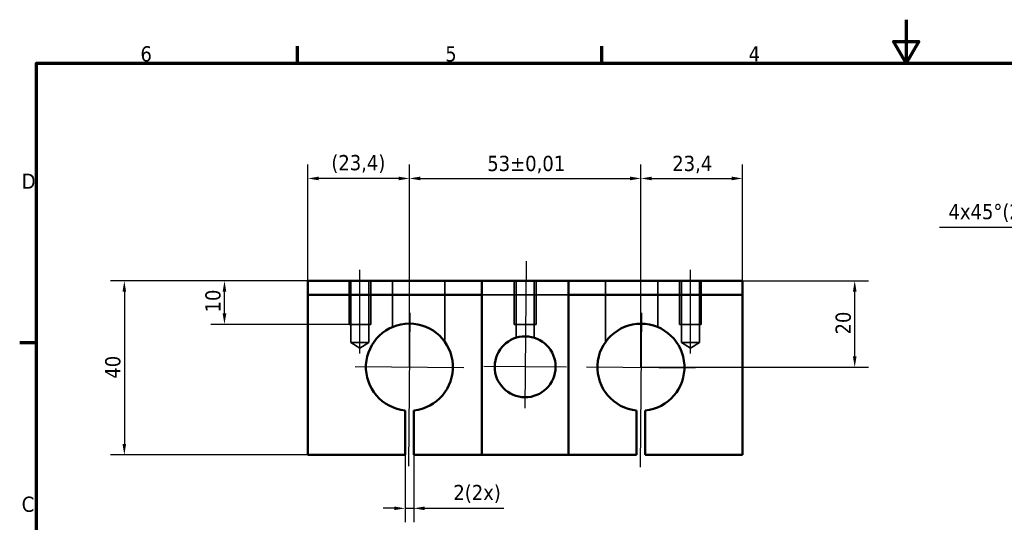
# Model space of a CAD drawing. Header units: millimetres. Extents: x 0 to 420, y 0 to 297.
# Tile 2 of 3: x 6 to 233, y 181 to 297. Entities that reach past the tile are written whole.
import ezdxf

# ---------------------------------------------------------------- set-up
doc = ezdxf.new("R2010")
doc.units = ezdxf.units.MM
for name, color, linetype, lineweight in [('Borda (ISO)', 7, 'Continuous', 70), ('Dimensão (ISO)', 7, 'Continuous', 25), ('Linha de centro (ISO)', 7, 'Continuous', 25), ('Marca de centro (ISO)', 7, 'Continuous', 25), ('Oculto (ISO)', 7, 'Continuous', 35), ('Visível (ISO)', 7, 'Continuous', 50)]:
    doc.layers.add(name, color=color, linetype=linetype, lineweight=lineweight)
doc.styles.add('Texto da nota (ISO)', font='tahoma.ttf')
doc.dimstyles.new('Padrão (ISO)', dxfattribs={"dimtxt": 3.5, "dimasz": 2.5, "dimexe": 3.175, "dimexo": 0, "dimgap": 0.762, "dimtad": 1, "dimrnd": 1e-08, "dimzin": 0, "dimtxsty": 'Texto da nota (ISO)', "dimcen": 0.09, "dimdle": 10, "dimclrd": 256, "dimclre": 256, "dimclrt": 256, "dimazin": 0, "dimtfac": 1.001486, "dimtmove": 0, "dimatfit": 3, "dimfxl": 1, "dimtolj": 1, "dimtzin": 0, "dimlwd": -1, "dimlwe": -1, "dimarcsym": 0})

# ---------------------------------------------------------------- blocks, each defined once
blk = doc.blocks.new('Bordas Borda padrão')
at = {"layer": 'Borda (ISO)'}
for p, q in [((70, 287), (70, 290.9)), ((140, 287), (140, 290.9)), ((10, 222.75), (6.1, 222.75))]:
    blk.add_line(p, q, dxfattribs=at)
at = {"layer": 'Borda (ISO)', "flags": 128}
for points in [[(210, 297), (210, 287), (207.11, 292), (212.89, 292), (210, 287)], [(10, 10), (10, 287), (410, 287), (410, 10), (10, 10)]]:
    blk.add_lwpolyline(points, dxfattribs=at)
at = {"layer": 'Borda (ISO)', "char_height": 3.5, "attachment_point": 7, "style": 'Texto da nota (ISO)'}
for s, insert in [('6', (33.88, 287.33)), ('5', (103.98, 287.33)), ('4', (173.78, 287.4)), ('D', (6.57, 258.13)), ('C', (6.56, 183.81))]:
    blk.add_mtext(s, dxfattribs=dict(at, insert=insert))
blk = doc.blocks.new('*D7')
at = {"layer": 'Defpoints', "color": 0, "transparency": 16777216}
for p in [(72.37, 236.98), (30.17, 196.98), (72.37, 196.98)]:
    blk.add_point(p, dxfattribs=at)
at = {"layer": 'Dimensão (ISO)', "transparency": 16777216}
for p, q in [((72.37, 236.98), (26.99, 236.98)), ((30.17, 234.48), (30.17, 199.48)), ((72.37, 196.98), (26.99, 196.98))]:
    blk.add_line(p, q, dxfattribs=at)
for points in [[(29.75, 234.48), (30.58, 234.48), (30.17, 236.98)], [(29.75, 199.48), (30.58, 199.48), (30.17, 196.98)]]:
    blk.add_solid(points, dxfattribs=at)
at = {"layer": 'Dimensão (ISO)', "transparency": 16777216, "insert": (25.76, 214.49), "char_height": 3.5, "attachment_point": 1, "rotation": 90, "style": 'Texto da nota (ISO)'}
blk.add_mtext('\\A1;40', dxfattribs=at)
blk = doc.blocks.new('*D10')
at = {"layer": 'Defpoints', "color": 0, "transparency": 16777216}
for p in [(53.2, 236.98), (72.37, 236.98), (81.87, 226.98)]:
    blk.add_point(p, dxfattribs=at)
at = {"layer": 'Dimensão (ISO)', "transparency": 16777216}
for p, q in [((72.37, 236.98), (50.03, 236.98)), ((53.2, 229.48), (53.2, 234.48)), ((81.87, 226.98), (50.03, 226.98))]:
    blk.add_line(p, q, dxfattribs=at)
for points in [[(52.78, 234.48), (53.62, 234.48), (53.2, 236.98)], [(52.78, 229.48), (53.62, 229.48), (53.2, 226.98)]]:
    blk.add_solid(points, dxfattribs=at)
at = {"layer": 'Dimensão (ISO)', "transparency": 16777216, "insert": (48.8, 229.71), "char_height": 3.5, "attachment_point": 1, "rotation": 90, "style": 'Texto da nota (ISO)'}
blk.add_mtext('\\A1;10', dxfattribs=at)
blk = doc.blocks.new('*D11')
at = {"layer": 'Defpoints', "color": 0, "transparency": 16777216}
for p in [(172.37, 236.98), (198.17, 236.98), (149, 217.12)]:
    blk.add_point(p, dxfattribs=at)
at = {"layer": 'Dimensão (ISO)', "transparency": 16777216}
for p, q in [((172.37, 236.98), (201.35, 236.98)), ((198.17, 219.62), (198.17, 234.48)), ((149, 217.12), (201.35, 217.12))]:
    blk.add_line(p, q, dxfattribs=at)
for points in [[(197.75, 234.48), (198.59, 234.48), (198.17, 236.98)], [(197.75, 219.62), (198.59, 219.62), (198.17, 217.12)]]:
    blk.add_solid(points, dxfattribs=at)
at = {"layer": 'Dimensão (ISO)', "transparency": 16777216, "insert": (193.76, 224.65), "char_height": 3.5, "attachment_point": 1, "rotation": 90, "style": 'Texto da nota (ISO)'}
blk.add_mtext('\\A1;20', dxfattribs=at)
blk = doc.blocks.new('*D12')
at = {"layer": 'Defpoints', "color": 0, "transparency": 16777216}
for p in [(149, 260.51), (95.74, 217.15), (149, 217.12)]:
    blk.add_point(p, dxfattribs=at)
at = {"layer": 'Dimensão (ISO)', "transparency": 16777216}
for p, q in [((95.74, 217.15), (95.74, 263.69)), ((149, 217.12), (149, 263.69)), ((98.24, 260.51), (146.5, 260.51))]:
    blk.add_line(p, q, dxfattribs=at)
for points in [[(98.24, 260.93), (98.24, 260.09), (95.74, 260.51)], [(146.5, 260.93), (146.5, 260.09), (149, 260.51)]]:
    blk.add_solid(points, dxfattribs=at)
at = {"layer": 'Dimensão (ISO)', "transparency": 16777216, "insert": (113.65, 265.72), "char_height": 3.5, "attachment_point": 1, "style": 'Texto da nota (ISO)'}
blk.add_mtext('\\A1;53{\\H3.5052;±0,01}', dxfattribs=at)
blk = doc.blocks.new('*D13')
at = {"layer": 'Defpoints', "color": 0, "transparency": 16777216}
for p in [(172.37, 260.51), (172.37, 236.98), (149, 217.12)]:
    blk.add_point(p, dxfattribs=at)
at = {"layer": 'Dimensão (ISO)', "transparency": 16777216}
for p, q in [((149, 217.12), (149, 263.69)), ((172.37, 236.98), (172.37, 263.69)), ((151.5, 260.51), (169.87, 260.51))]:
    blk.add_line(p, q, dxfattribs=at)
for points in [[(151.5, 260.93), (151.5, 260.09), (149, 260.51)], [(169.87, 260.93), (169.87, 260.09), (172.37, 260.51)]]:
    blk.add_solid(points, dxfattribs=at)
at = {"layer": 'Dimensão (ISO)', "transparency": 16777216, "insert": (156.2, 265.72), "char_height": 3.5, "attachment_point": 1, "style": 'Texto da nota (ISO)'}
blk.add_mtext('\\A1;23,4', dxfattribs=at)
blk = doc.blocks.new('*D14')
at = {"layer": 'Defpoints', "color": 0, "transparency": 16777216}
for p in [(72.37, 260.51), (72.37, 236.98), (95.74, 217.15)]:
    blk.add_point(p, dxfattribs=at)
at = {"layer": 'Dimensão (ISO)', "transparency": 16777216}
for p, q in [((72.37, 236.98), (72.37, 263.69)), ((95.74, 217.15), (95.74, 263.69)), ((93.24, 260.51), (74.87, 260.51))]:
    blk.add_line(p, q, dxfattribs=at)
for points in [[(74.87, 260.93), (74.87, 260.09), (72.37, 260.51)], [(93.24, 260.93), (93.24, 260.09), (95.74, 260.51)]]:
    blk.add_solid(points, dxfattribs=at)
at = {"layer": 'Dimensão (ISO)', "transparency": 16777216, "insert": (77.79, 265.9), "char_height": 3.5, "attachment_point": 1, "style": 'Texto da nota (ISO)'}
blk.add_mtext('\\A1;(23,4)', dxfattribs=at)
blk = doc.blocks.new('*D17')
at = {"layer": 'Defpoints', "color": 0, "transparency": 16777216}
for p in [(94.74, 196.98), (96.74, 196.98), (96.74, 184.69)]:
    blk.add_point(p, dxfattribs=at)
at = {"layer": 'Dimensão (ISO)', "transparency": 16777216}
for p, q in [((94.74, 196.98), (94.74, 181.51)), ((96.74, 196.98), (96.74, 181.51)), ((92.24, 184.69), (89.74, 184.69)), ((94.74, 184.69), (96.74, 184.69)), ((99.24, 184.69), (117.43, 184.69))]:
    blk.add_line(p, q, dxfattribs=at)
for points in [[(92.24, 185.11), (92.24, 184.27), (94.74, 184.69)], [(99.24, 185.11), (99.24, 184.27), (96.74, 184.69)]]:
    blk.add_solid(points, dxfattribs=at)
at = {"layer": 'Dimensão (ISO)', "transparency": 16777216, "insert": (105.85, 190.08), "char_height": 3.5, "attachment_point": 1, "style": 'Texto da nota (ISO)'}
blk.add_mtext('\\A1;\\fTahoma|b0|i0;\\H3.5000;2(2x)', dxfattribs=at)
blk = doc.blocks.new('*D38')
at = {"layer": 'Defpoints', "color": 0, "transparency": 16777216}
for p in [(249.9, 249.26), (253.09, 236.98), (249.9, 233.79)]:
    blk.add_point(p, dxfattribs=at)
at = {"layer": 'Dimensão (ISO)', "transparency": 16777216}
for p, q in [((249.9, 233.79), (249.9, 252.43)), ((253.09, 236.98), (253.09, 252.43)), ((247.4, 249.26), (217.67, 249.26)), ((253.09, 249.26), (249.9, 249.26)), ((255.59, 249.26), (258.09, 249.26))]:
    blk.add_line(p, q, dxfattribs=at)
for points in [[(247.4, 249.67), (247.4, 248.84), (249.9, 249.26)], [(255.59, 249.67), (255.59, 248.84), (253.09, 249.26)]]:
    blk.add_solid(points, dxfattribs=at)
at = {"layer": 'Dimensão (ISO)', "transparency": 16777216, "insert": (218.43, 254.65), "char_height": 3.5, "attachment_point": 1, "style": 'Texto da nota (ISO)'}
blk.add_mtext('\\A1; \\fTahoma|b0|i0;\\H3.5000;4x45°(2x)', dxfattribs=at)

msp = doc.modelspace()

# ---------------------------------------------------------------- linework, layer by layer
at = {"layer": 'Linha de centro (ISO)', "linetype": 'Continuous'}
for p, q in [((84.37, 220.28), (84.37, 239.48)), ((160.37, 220.28), (160.37, 239.48))]:
    msp.add_line(p, q, dxfattribs=at)
at = {"layer": 'Marca de centro (ISO)', "linetype": 'Continuous'}
for p, q in [((122.58, 241.47), (122.28, 207.72)), ((95.85, 229.65), (95.53, 194.38)), ((149.11, 229.62), (148.79, 194.16)), ((83.24, 217.26), (108.23, 217.04)), ((131.86, 217.13), (112.86, 217.3)), ((136.5, 217.23), (161.49, 217.01))]:
    msp.add_line(p, q, dxfattribs=at)
at = {"layer": 'Oculto (ISO)'}
for p, q in [((81.87, 236.98), (81.87, 226.98)), ((82.3, 222.78), (82.3, 236.98)), ((86.43, 222.78), (86.43, 236.98)), ((86.87, 226.98), (86.87, 236.98)), ((91.87, 226.37), (91.87, 236.98)), ((103.87, 222.97), (103.87, 236.98)), ((119.87, 236.98), (119.87, 226.98)), ((120.3, 223.91), (120.3, 236.98)), ((124.43, 223.9), (124.43, 236.98)), ((124.87, 226.98), (124.87, 236.98)), ((140.87, 222.95), (140.87, 236.98)), ((152.87, 226.34), (152.87, 236.98)), ((157.87, 236.98), (157.87, 226.98)), ((158.3, 222.78), (158.3, 236.98)), ((162.43, 222.78), (162.43, 236.98)), ((162.87, 226.98), (162.87, 236.98)), ((112.37, 233.79), (132.37, 233.79)), ((81.87, 226.98), (86.87, 226.98)), ((124.87, 226.98), (119.87, 226.98)), ((157.87, 226.98), (162.87, 226.98)), ((86.43, 222.78), (82.3, 222.78)), ((84.37, 221.53), (82.3, 222.78)), ((84.37, 221.53), (86.43, 222.78)), ((162.43, 222.78), (158.3, 222.78)), ((160.37, 221.53), (158.3, 222.78)), ((160.37, 221.53), (162.43, 222.78))]:
    msp.add_line(p, q, dxfattribs=at)
at = {"layer": 'Visível (ISO)'}
for p, q in [((72.37, 236.98), (112.37, 236.98)), ((72.37, 233.79), (72.37, 236.98)), ((112.37, 233.79), (112.37, 236.98)), ((112.37, 236.98), (132.37, 236.98)), ((132.37, 236.98), (132.37, 233.79)), ((132.37, 236.98), (172.37, 236.98)), ((172.37, 233.79), (172.37, 236.98)), ((72.37, 233.79), (112.37, 233.79)), ((72.37, 196.98), (72.37, 233.79)), ((112.37, 196.98), (112.37, 233.79)), ((132.37, 233.79), (132.37, 196.98)), ((132.37, 233.79), (172.37, 233.79)), ((172.37, 196.98), (172.37, 233.79)), ((94.74, 196.98), (94.74, 207.2)), ((96.74, 207.2), (96.74, 196.98)), ((148, 196.98), (148, 207.17)), ((150, 207.17), (150, 196.98)), ((72.37, 196.98), (94.74, 196.98)), ((96.74, 196.98), (112.37, 196.98)), ((132.37, 196.98), (112.37, 196.98)), ((132.37, 196.98), (148, 196.98)), ((150, 196.98), (172.37, 196.98))]:
    msp.add_line(p, q, dxfattribs=at)
for centre in [(95.74, 217.15), (149, 217.12)]:
    msp.add_ellipse(centre, major_axis=(-10, 0.09), ratio=1, start_param=1.679866, end_param=7.762717, dxfattribs=at)
msp.add_ellipse((122.36, 217.22), major_axis=(7, -0.06), ratio=1, dxfattribs=at)

# ---------------------------------------------------------------- block references
msp.add_blockref('Bordas Borda padrão', (0, 0))

# ---------------------------------------------------------------- dimensions: what is measured, and where the dimension line sits
at = {"layer": 'Dimensão (ISO)'}
for base, p1, p2, text, override, picture, middle in [((72.37, 260.51), (95.74, 217.15), (72.37, 236.98), '(<>)', {"dimgap": 0.762, "dimdec": 1, "dimtol": 0, "dimlim": 0, "dimtp": 0, "dimtm": 0, "dimtdec": 2, "dimtofl": 0, "dimatfit": 1}, '*D14', (84.05, 260.51)), ((249.9, 249.26), (253.09, 236.98), (249.9, 233.79), ' \\fTahoma|b0|i0;\\H3.5000;4x45°(2x)', {"dimgap": 0.762, "dimdec": 0, "dimtol": 0, "dimlim": 0, "dimtp": 0, "dimtm": 0, "dimtdec": 2, "dimtofl": 1, "dimatfit": 1}, '*D38', (229.67, 249.26))]:
    dim = msp.add_linear_dim(base=base, p1=p1, p2=p2, angle=180, text=text, dimstyle='Padrão (ISO)', override=override, dxfattribs=at)
    dim.commit()
    dim.dimension.update_dxf_attribs({"geometry": picture, "text_midpoint": middle, "dimtype": 160})
for base, p1, p2, angle, override, picture, middle in [((149, 260.51), (95.74, 217.15), (149, 217.12), 180, {"dimgap": 0.762, "dimdec": 0, "dimtol": 1, "dimlim": 0, "dimtp": 0.01, "dimtm": 0.01, "dimtdec": 2, "dimtofl": 0, "dimatfit": 1}, '*D12', (122.37, 260.51)), ((172.37, 260.51), (149, 217.12), (172.37, 236.98), 180, {"dimgap": 0.762, "dimdec": 1, "dimtol": 0, "dimlim": 0, "dimtp": 0, "dimtm": 0, "dimtdec": 2, "dimtofl": 0, "dimatfit": 1}, '*D13', (160.68, 260.51)), ((30.17, 196.98), (72.37, 236.98), (72.37, 196.98), 270, {"dimgap": 0.762, "dimdec": 0, "dimtol": 0, "dimlim": 0, "dimtp": 0, "dimtm": 0, "dimtdec": 2, "dimtofl": 0, "dimatfit": 1}, '*D7', (30.17, 216.98)), ((53.2, 236.98), (81.87, 226.98), (72.37, 236.98), 90, {"dimgap": 0.762, "dimdec": 0, "dimtol": 0, "dimlim": 0, "dimtp": 0, "dimtm": 0, "dimtdec": 2, "dimtofl": 0, "dimatfit": 1}, '*D10', (53.2, 231.98)), ((198.17, 236.98), (149, 217.12), (172.37, 236.98), 90, {"dimgap": 0.762, "dimdec": 0, "dimtol": 0, "dimlim": 0, "dimtp": 0, "dimtm": 0, "dimtdec": 2, "dimtofl": 0, "dimatfit": 1}, '*D11', (198.17, 227.05))]:
    dim = msp.add_linear_dim(base=base, p1=p1, p2=p2, angle=angle, dimstyle='Padrão (ISO)', override=override, dxfattribs=at)
    dim.commit()
    dim.dimension.update_dxf_attribs({"geometry": picture, "text_midpoint": middle, "dimtype": 160})
dim = msp.add_linear_dim(base=(96.74, 184.69), p1=(94.74, 196.98), p2=(96.74, 196.98), text='\\fTahoma|b0|i0;\\H3.5000;<>(2x)', dimstyle='Padrão (ISO)', override={"dimgap": 0.762, "dimdec": 0, "dimtol": 0, "dimlim": 0, "dimtp": 0, "dimtm": 0, "dimtdec": 2, "dimtofl": 1, "dimatfit": 1}, dxfattribs=at)
dim.commit()
dim.dimension.update_dxf_attribs({"geometry": '*D17', "text_midpoint": (111.26, 184.69), "dimtype": 160})

doc.saveas('drawing.dxf')
